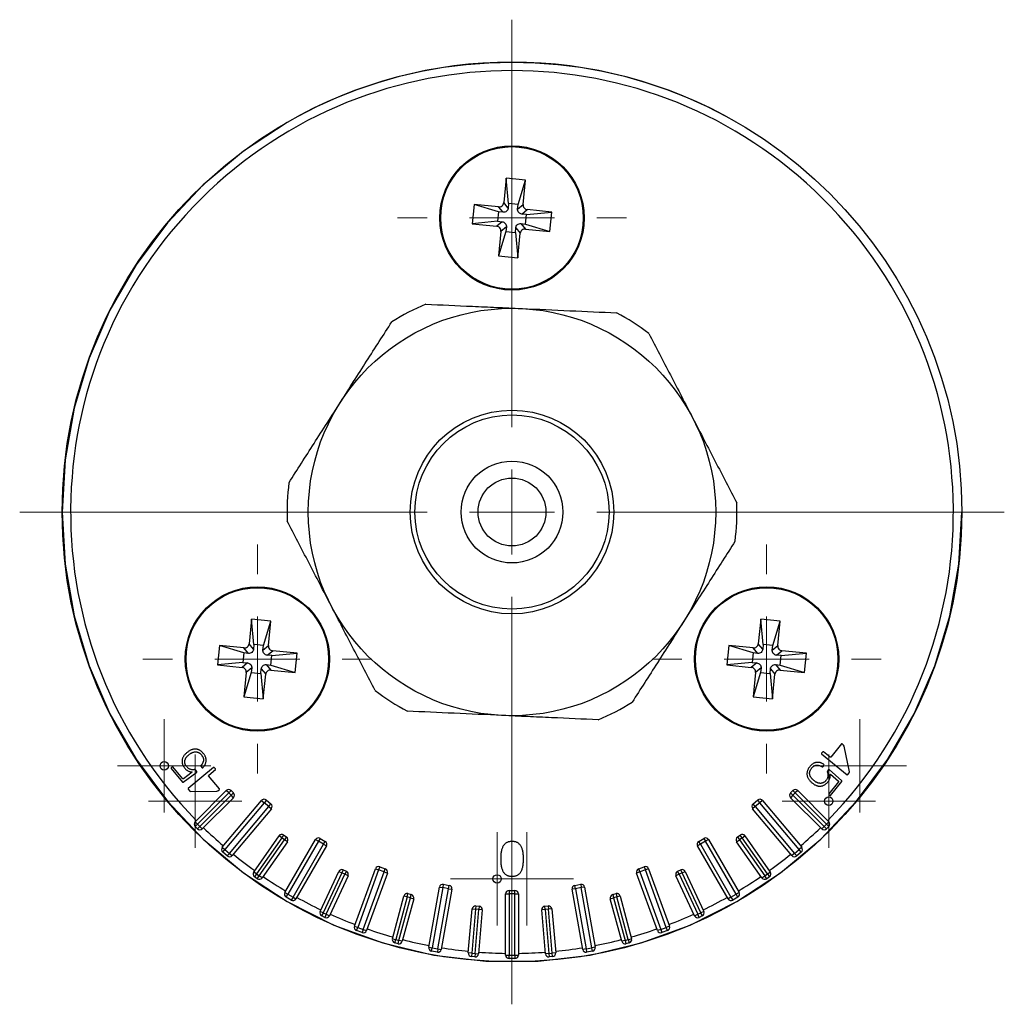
# Model space of a CAD drawing. Header units: millimetres. Extents: x -1524 to 1019, y 403 to 461.
# Tile 3 of 3: x 961 to 1019, y 403 to 461. Entities that reach past the tile are written whole.
import ezdxf

# ---------------------------------------------------------------- set-up
doc = ezdxf.new("R2010")
doc.units = ezdxf.units.MM

# ---------------------------------------------------------------- blocks, each defined once
blk = doc.blocks.new('SW_CENTERMARKSYMBOL_0')
at = {"color": 0, "linetype": 'Continuous', "lineweight": 18}
for p, q in [((0, 5), (0, 6.75)), ((0, 0), (0, 2.5)), ((-5, 0), (-6.75, 0)), ((0, 0), (-2.5, 0)), ((0, 0), (0, -2.5)), ((0, 0), (2.5, 0)), ((5, 0), (6.75, 0)), ((0, -5), (0, -6.75))]:
    blk.add_line(p, q, dxfattribs=at)
blk = doc.blocks.new('SW_CENTERMARKSYMBOL_1')
at = {"color": 0, "linetype": 'Continuous', "lineweight": 18}
for p, q in [((0, 5), (0, 6.75)), ((0, 0), (0, 2.5)), ((-5, 0), (-6.75, 0)), ((0, 0), (-2.5, 0)), ((0, 0), (0, -2.5)), ((0, 0), (2.5, 0)), ((5, 0), (6.75, 0)), ((0, -5), (0, -6.75))]:
    blk.add_line(p, q, dxfattribs=at)
blk = doc.blocks.new('SW_CENTERMARKSYMBOL_2')
at = {"color": 0, "linetype": 'Continuous', "lineweight": 18}
for p, q in [((0, 5), (0, 6.75)), ((0, 0), (0, 2.5)), ((-5, 0), (-6.75, 0)), ((0, 0), (-2.5, 0)), ((0, 0), (0, -2.5)), ((0, 0), (2.5, 0)), ((5, 0), (6.75, 0)), ((0, -5), (0, -6.75))]:
    blk.add_line(p, q, dxfattribs=at)
blk = doc.blocks.new('SW_CENTERMARKSYMBOL_3')
at = {"color": 0, "linetype": 'Continuous', "lineweight": 18}
for p, q in [((0, 5), (0, 29)), ((0, 0), (0, 2.5)), ((-5, 0), (-29, 0)), ((0, 0), (-2.5, 0)), ((0, 0), (0, -2.5)), ((0, 0), (2.5, 0)), ((5, 0), (29, 0)), ((0, -5), (0, -29))]:
    blk.add_line(p, q, dxfattribs=at)
blk = doc.blocks.new('SW_CENTERMARKSYMBOL_4')
at = {"color": 0, "linetype": 'Continuous', "lineweight": 18}
for p, q in [((0, 2.5), (0, 2.75)), ((0, 0), (0, 2.5)), ((-2.5, 0), (-2.75, 0)), ((0, 0), (-2.5, 0)), ((0, 0), (0, -2.5)), ((0, 0), (2.5, 0)), ((2.5, 0), (2.75, 0)), ((0, -2.5), (0, -2.75))]:
    blk.add_line(p, q, dxfattribs=at)
blk = doc.blocks.new('SW_CENTERMARKSYMBOL_5')
at = {"color": 0, "linetype": 'Continuous', "lineweight": 18}
for p, q in [((0, 2.5), (0, 2.75)), ((0, 0), (0, 2.5)), ((-2.5, 0), (-2.75, 0)), ((0, 0), (-2.5, 0)), ((0, 0), (0, -2.5)), ((0, 0), (2.5, 0)), ((2.5, 0), (2.75, 0)), ((0, -2.5), (0, -2.75))]:
    blk.add_line(p, q, dxfattribs=at)
blk = doc.blocks.new('SW_CENTERMARKSYMBOL_6')
at = {"color": 0, "linetype": 'Continuous', "lineweight": 18}
for p, q in [((0, 2.5), (0, 2.75)), ((0, 0), (0, 2.5)), ((-2.5, 0), (-2.75, 0)), ((0, 0), (-2.5, 0)), ((0, 0), (0, -2.5)), ((0, 0), (2.5, 0)), ((2.5, 0), (2.75, 0)), ((0, -2.5), (0, -2.75))]:
    blk.add_line(p, q, dxfattribs=at)
blk = doc.blocks.new('SW_CENTERMARKSYMBOL_7')
at = {"color": 0, "linetype": 'Continuous', "lineweight": 18}
for p, q in [((0, 2.5), (0, 2.75)), ((0, 0), (0, 2.5)), ((-2.5, 0), (-2.75, 0)), ((0, 0), (-2.5, 0)), ((0, 0), (0, -2.5)), ((0, 0), (2.5, 0)), ((2.5, 0), (2.75, 0)), ((0, -2.5), (0, -2.75))]:
    blk.add_line(p, q, dxfattribs=at)
blk = doc.blocks.new('SW_CENTERMARKSYMBOL_8')
at = {"color": 0, "linetype": 'Continuous', "lineweight": 18}
for p, q in [((0, 2.5), (0, 2.75)), ((0, 0), (0, 2.5)), ((-2.5, 0), (-2.75, 0)), ((0, 0), (-2.5, 0)), ((0, 0), (0, -2.5)), ((0, 0), (2.5, 0)), ((2.5, 0), (2.75, 0)), ((0, -2.5), (0, -2.75))]:
    blk.add_line(p, q, dxfattribs=at)
blk = doc.blocks.new('SW_CENTERMARKSYMBOL_9')
at = {"color": 0, "linetype": 'Continuous', "lineweight": 18}
for p, q in [((0, 2.5), (0, 2.75)), ((0, 0), (0, 2.5)), ((-2.5, 0), (-2.75, 0)), ((0, 0), (-2.5, 0)), ((0, 0), (0, -2.5)), ((0, 0), (2.5, 0)), ((2.5, 0), (2.75, 0)), ((0, -2.5), (0, -2.75))]:
    blk.add_line(p, q, dxfattribs=at)

msp = doc.modelspace()

# ---------------------------------------------------------------- linework, layer by layer
at = {"color": 7, "linetype": 'Continuous', "lineweight": 25}
for p, q in [((989.913, 451.202), (989.772, 449.758)), ((990.064, 449.709), (989.913, 451.202)), ((991.057, 451.09), (989.913, 451.202)), ((990.621, 449.655), (991.057, 451.09)), ((990.917, 449.647), (991.057, 451.09)), ((988.029, 449.652), (987.917, 448.507)), ((989.464, 449.216), (988.029, 449.652)), ((989.472, 449.511), (988.029, 449.652)), ((989.737, 449.189), (989.472, 449.511)), ((990.037, 449.436), (989.772, 449.758)), ((990.064, 449.709), (990.037, 449.436)), ((990.621, 449.655), (990.064, 449.709)), ((990.594, 449.382), (990.621, 449.655)), ((990.594, 449.382), (990.917, 449.647)), ((989.464, 449.216), (989.409, 448.659)), ((989.737, 449.189), (989.464, 449.216)), ((990.841, 449.081), (991.164, 449.347)), ((991.115, 449.055), (990.841, 449.081)), ((991.061, 448.498), (991.115, 449.055)), ((991.115, 449.055), (992.607, 449.206)), ((992.607, 449.206), (991.164, 449.347)), ((992.495, 448.061), (992.607, 449.206)), ((989.409, 448.659), (987.917, 448.507)), ((987.917, 448.507), (989.36, 448.367)), ((989.683, 448.632), (989.36, 448.367)), ((989.409, 448.659), (989.683, 448.632)), ((990.787, 448.524), (991.052, 448.202)), ((990.787, 448.524), (991.061, 448.498)), ((991.061, 448.498), (992.495, 448.061)), ((989.607, 448.067), (989.467, 446.623)), ((989.903, 448.058), (989.467, 446.623)), ((989.93, 448.332), (989.607, 448.067)), ((989.93, 448.332), (989.903, 448.058)), ((989.903, 448.058), (990.46, 448.004)), ((990.46, 448.004), (990.487, 448.277)), ((990.46, 448.004), (990.611, 446.512)), ((990.487, 448.277), (990.752, 447.955)), ((990.611, 446.512), (990.752, 447.955)), ((991.052, 448.202), (992.495, 448.061)), ((989.467, 446.623), (990.611, 446.512)), ((974.913, 425.221), (974.772, 423.778)), ((975.064, 423.729), (974.913, 425.221)), ((976.057, 425.109), (974.913, 425.221)), ((1004.913, 425.221), (1004.772, 423.778)), ((1005.064, 423.729), (1004.913, 425.221)), ((1006.057, 425.109), (1004.913, 425.221)), ((975.621, 423.674), (976.057, 425.109)), ((975.917, 423.666), (976.057, 425.109)), ((1005.621, 423.674), (1006.057, 425.109)), ((1005.917, 423.666), (1006.057, 425.109)), ((973.029, 423.671), (972.917, 422.527)), ((974.464, 423.235), (973.029, 423.671)), ((974.472, 423.531), (973.029, 423.671)), ((974.737, 423.208), (974.472, 423.531)), ((975.037, 423.455), (974.772, 423.778)), ((975.064, 423.729), (975.037, 423.455)), ((975.621, 423.674), (975.064, 423.729)), ((975.594, 423.401), (975.621, 423.674)), ((975.594, 423.401), (975.917, 423.666)), ((1003.029, 423.671), (1002.917, 422.527)), ((1004.464, 423.235), (1003.029, 423.671)), ((1004.472, 423.531), (1003.029, 423.671)), ((1004.737, 423.208), (1004.472, 423.531)), ((1005.037, 423.455), (1004.772, 423.778)), ((1005.064, 423.729), (1005.037, 423.455)), ((1005.621, 423.674), (1005.064, 423.729)), ((1005.594, 423.401), (1005.621, 423.674)), ((1005.594, 423.401), (1005.917, 423.666)), ((974.464, 423.235), (974.409, 422.678)), ((974.737, 423.208), (974.464, 423.235)), ((975.841, 423.101), (976.164, 423.366)), ((976.115, 423.074), (975.841, 423.101)), ((976.061, 422.517), (976.115, 423.074)), ((976.115, 423.074), (977.607, 423.225)), ((977.607, 423.225), (976.164, 423.366)), ((977.495, 422.081), (977.607, 423.225)), ((1004.464, 423.235), (1004.409, 422.678)), ((1004.737, 423.208), (1004.464, 423.235)), ((1005.841, 423.101), (1006.164, 423.366)), ((1006.115, 423.074), (1005.841, 423.101)), ((1006.061, 422.517), (1006.115, 423.074)), ((1006.115, 423.074), (1007.607, 423.225)), ((1007.607, 423.225), (1006.164, 423.366)), ((1007.495, 422.081), (1007.607, 423.225)), ((974.409, 422.678), (972.917, 422.527)), ((972.917, 422.527), (974.36, 422.386)), ((974.683, 422.651), (974.36, 422.386)), ((974.409, 422.678), (974.683, 422.651)), ((974.93, 422.351), (974.607, 422.086)), ((974.93, 422.351), (974.903, 422.077)), ((975.46, 422.023), (975.487, 422.297)), ((975.487, 422.297), (975.752, 421.974)), ((975.787, 422.544), (976.052, 422.221)), ((975.787, 422.544), (976.061, 422.517)), ((976.061, 422.517), (977.495, 422.081)), ((1004.409, 422.678), (1002.917, 422.527)), ((1002.917, 422.527), (1004.36, 422.386)), ((1004.683, 422.651), (1004.36, 422.386)), ((1004.409, 422.678), (1004.683, 422.651)), ((1004.93, 422.351), (1004.607, 422.086)), ((1004.93, 422.351), (1004.903, 422.077)), ((1005.46, 422.023), (1005.487, 422.297)), ((1005.487, 422.297), (1005.752, 421.974)), ((1005.787, 422.544), (1006.052, 422.221)), ((1005.787, 422.544), (1006.061, 422.517)), ((1006.061, 422.517), (1007.495, 422.081)), ((974.607, 422.086), (974.467, 420.643)), ((974.903, 422.077), (974.467, 420.643)), ((974.903, 422.077), (975.46, 422.023)), ((975.46, 422.023), (975.611, 420.531)), ((975.611, 420.531), (975.752, 421.974)), ((976.052, 422.221), (977.495, 422.081)), ((1004.607, 422.086), (1004.467, 420.643)), ((1004.903, 422.077), (1004.467, 420.643)), ((1004.903, 422.077), (1005.46, 422.023)), ((1005.46, 422.023), (1005.611, 420.531)), ((1005.611, 420.531), (1005.752, 421.974)), ((1006.052, 422.221), (1007.495, 422.081)), ((974.467, 420.643), (975.611, 420.531)), ((1004.467, 420.643), (1005.611, 420.531)), ((1009.67, 417.87), (1009.043, 417.096)), ((1009.71, 417.874), (1009.67, 417.87)), ((1009.799, 417.803), (1009.71, 417.874)), ((1009.825, 417.745), (1009.799, 417.803)), ((1010.145, 416.24), (1009.825, 417.745)), ((971.088, 417.344), (971.088, 417.343)), ((1008.565, 417.41), (1008.493, 417.322)), ((1008.493, 417.322), (1008.498, 417.282)), ((1008.498, 417.282), (1010.002, 416.063)), ((1008.605, 417.414), (1008.565, 417.41)), ((1009.003, 417.092), (1008.605, 417.414)), ((1009.043, 417.096), (1009.003, 417.092)), ((970.184, 416.473), (970.18, 416.433)), ((970.249, 416.528), (970.184, 416.473)), ((970.289, 416.524), (970.249, 416.528)), ((970.875, 415.827), (970.289, 416.524)), ((972.677, 416.492), (971.194, 415.248)), ((971.933, 416.603), (971.929, 416.563)), ((971.929, 416.563), (972.002, 416.475)), ((972.002, 416.475), (972.042, 416.472)), ((972.717, 416.489), (972.677, 416.492)), ((972.79, 416.402), (972.717, 416.489)), ((1008.531, 416.53), (1008.571, 416.534)), ((1008.571, 416.534), (1008.643, 416.622)), ((1008.643, 416.622), (1008.639, 416.662)), ((970.18, 416.433), (970.857, 415.626)), ((970.897, 415.622), (971.697, 416.219)), ((971.413, 416.204), (970.915, 415.823)), ((971.395, 416.226), (971.413, 416.204)), ((971.627, 416.347), (971.569, 416.372)), ((971.701, 416.259), (971.627, 416.347)), ((971.697, 416.219), (971.701, 416.259)), ((972.391, 415.992), (972.394, 416.032)), ((973.031, 415.229), (972.391, 415.992)), ((972.394, 416.032), (972.787, 416.361)), ((972.787, 416.361), (972.79, 416.402)), ((1008.841, 416.279), (1008.827, 416.217)), ((1008.913, 416.367), (1008.841, 416.279)), ((1008.953, 416.372), (1008.913, 416.367)), ((1009.691, 415.7), (1008.953, 416.372)), ((1009.004, 416.074), (1009.022, 416.096)), ((1009.022, 416.096), (1009.491, 415.679)), ((1010.002, 416.063), (1010.042, 416.068)), ((1010.042, 416.068), (1010.131, 416.178)), ((1010.131, 416.178), (1010.145, 416.24)), ((970.857, 415.626), (970.897, 415.622)), ((970.915, 415.823), (970.875, 415.827)), ((1007.965, 415.56), (1007.965, 415.559)), ((1009.495, 415.639), (1008.922, 414.931)), ((1009.032, 414.842), (1009.695, 415.66)), ((1009.491, 415.679), (1009.495, 415.639)), ((1009.695, 415.66), (1009.691, 415.7)), ((971.194, 415.248), (971.191, 415.208)), ((971.191, 415.208), (971.282, 415.099)), ((971.282, 415.099), (971.341, 415.074)), ((971.341, 415.074), (972.879, 415.101)), ((971.594, 413.292), (973.433, 415.131)), ((973.574, 414.989), (971.735, 413.151)), ((971.877, 413.009), (973.715, 414.848)), ((973.857, 414.706), (972.018, 412.868)), ((972.879, 415.101), (972.941, 415.116)), ((972.941, 415.116), (973.028, 415.189)), ((973.028, 415.189), (973.031, 415.229)), ((973.574, 414.989), (973.433, 415.131)), ((973.574, 414.989), (973.715, 415.131)), ((973.715, 414.848), (973.574, 414.989)), ((973.715, 415.131), (973.857, 414.989)), ((973.857, 414.989), (973.715, 414.848)), ((973.857, 414.706), (973.715, 414.848)), ((1006.667, 414.989), (1006.809, 415.131)), ((1006.809, 414.848), (1006.667, 414.989)), ((1006.809, 414.848), (1006.667, 414.706)), ((1008.506, 412.868), (1006.667, 414.706)), ((1006.809, 415.131), (1006.95, 414.989)), ((1006.95, 414.989), (1006.809, 414.848)), ((1006.809, 414.848), (1008.647, 413.009)), ((1007.092, 415.131), (1006.95, 414.989)), ((1008.789, 413.151), (1006.95, 414.989)), ((1007.092, 415.131), (1008.93, 413.292)), ((1008.922, 414.931), (1008.926, 414.891)), ((1008.926, 414.891), (1008.992, 414.838)), ((1008.992, 414.838), (1009.032, 414.842)), ((973.198, 411.783), (975.512, 414.54)), ((975.665, 414.412), (973.351, 411.654)), ((973.619, 411.429), (975.933, 414.187)), ((975.512, 414.54), (975.665, 414.412)), ((975.793, 414.565), (975.665, 414.412)), ((975.933, 414.187), (975.665, 414.412)), ((975.793, 414.565), (976.062, 414.34)), ((975.933, 414.187), (976.062, 414.34)), ((975.933, 414.187), (976.086, 414.058)), ((1004.591, 414.187), (1004.438, 414.058)), ((1004.462, 414.34), (1004.731, 414.565)), ((1004.591, 414.187), (1004.462, 414.34)), ((1004.859, 414.412), (1004.591, 414.187)), ((1004.591, 414.187), (1006.905, 411.429)), ((1004.731, 414.565), (1004.859, 414.412)), ((1005.012, 414.54), (1004.859, 414.412)), ((1007.173, 411.654), (1004.859, 414.412)), ((1005.012, 414.54), (1007.326, 411.783)), ((976.086, 414.058), (973.772, 411.301)), ((1006.752, 411.301), (1004.438, 414.058)), ((971.735, 413.151), (971.594, 413.292)), ((971.735, 413.151), (971.594, 413.009)), ((971.735, 412.868), (971.594, 413.009)), ((971.735, 413.151), (971.877, 413.009)), ((971.735, 412.868), (971.877, 413.009)), ((972.018, 412.868), (971.877, 413.009)), ((1008.647, 413.009), (1008.506, 412.868)), ((1008.647, 413.009), (1008.789, 413.151)), ((1008.647, 413.009), (1008.789, 412.868)), ((1008.93, 413.292), (1008.789, 413.151)), ((1008.93, 413.009), (1008.789, 413.151)), ((1008.93, 413.009), (1008.789, 412.868)), ((975.046, 410.328), (976.537, 412.457)), ((976.701, 412.343), (976.537, 412.457)), ((976.701, 412.343), (976.816, 412.506)), ((976.816, 412.506), (976.979, 412.392)), ((976.979, 412.392), (976.865, 412.228)), ((1003.545, 412.392), (1003.708, 412.506)), ((1003.545, 412.392), (1003.659, 412.228)), ((1003.823, 412.343), (1003.708, 412.506)), ((1003.823, 412.343), (1003.987, 412.457)), ((1003.987, 412.457), (1005.478, 410.328)), ((976.701, 412.343), (975.21, 410.213)), ((975.373, 410.098), (976.865, 412.228)), ((977.028, 412.113), (975.537, 409.983)), ((976.865, 412.228), (976.701, 412.343)), ((977.028, 412.113), (976.865, 412.228)), ((976.887, 409.12), (978.687, 412.237)), ((978.86, 412.137), (977.06, 409.02)), ((977.363, 408.845), (979.163, 411.962)), ((979.337, 411.862), (977.537, 408.745)), ((978.687, 412.237), (978.86, 412.137)), ((978.96, 412.31), (978.86, 412.137)), ((979.163, 411.962), (978.86, 412.137)), ((978.96, 412.31), (979.263, 412.135)), ((979.163, 411.962), (979.263, 412.135)), ((979.163, 411.962), (979.337, 411.862)), ((1001.361, 411.962), (1001.187, 411.862)), ((1002.987, 408.745), (1001.187, 411.862)), ((1001.261, 412.135), (1001.564, 412.31)), ((1001.361, 411.962), (1001.261, 412.135)), ((1001.664, 412.137), (1001.361, 411.962)), ((1001.361, 411.962), (1003.161, 408.845)), ((1001.564, 412.31), (1001.664, 412.137)), ((1001.837, 412.237), (1001.664, 412.137)), ((1003.464, 409.02), (1001.664, 412.137)), ((1001.837, 412.237), (1003.637, 409.12)), ((1003.496, 412.113), (1003.659, 412.228)), ((1004.987, 409.983), (1003.496, 412.113)), ((1003.823, 412.343), (1003.659, 412.228)), ((1003.659, 412.228), (1005.151, 410.098)), ((1005.315, 410.213), (1003.823, 412.343)), ((973.198, 411.783), (973.351, 411.654)), ((973.222, 411.501), (973.351, 411.654)), ((973.49, 411.276), (973.222, 411.501)), ((973.351, 411.654), (973.619, 411.429)), ((973.619, 411.429), (973.49, 411.276)), ((973.619, 411.429), (973.772, 411.301)), ((1006.905, 411.429), (1006.752, 411.301)), ((1006.905, 411.429), (1007.173, 411.654)), ((1006.905, 411.429), (1007.034, 411.276)), ((1007.302, 411.501), (1007.034, 411.276)), ((1007.326, 411.783), (1007.173, 411.654)), ((1007.302, 411.501), (1007.173, 411.654)), ((982.47, 410.64), (982.402, 410.452)), ((982.47, 410.64), (982.799, 410.52)), ((989.595, 411.102), (989.595, 411.101)), ((997.725, 410.52), (998.054, 410.64)), ((998.054, 410.64), (998.122, 410.452)), ((975.21, 410.213), (975.046, 410.328)), ((975.21, 410.213), (975.095, 410.049)), ((975.21, 410.213), (975.373, 410.098)), ((975.259, 409.934), (975.373, 410.098)), ((975.537, 409.983), (975.373, 410.098)), ((978.96, 408.007), (980.059, 410.364)), ((980.24, 410.279), (979.141, 407.923)), ((979.322, 407.838), (980.421, 410.195)), ((980.602, 410.11), (979.503, 407.754)), ((980.059, 410.364), (980.24, 410.279)), ((980.324, 410.461), (980.24, 410.279)), ((980.421, 410.195), (980.24, 410.279)), ((980.324, 410.461), (980.506, 410.376)), ((980.506, 410.376), (980.421, 410.195)), ((980.602, 410.11), (980.421, 410.195)), ((980.983, 407.138), (982.214, 410.52)), ((982.402, 410.452), (981.171, 407.069)), ((981.5, 406.949), (982.731, 410.332)), ((982.919, 410.264), (981.688, 406.881)), ((982.214, 410.52), (982.402, 410.452)), ((982.731, 410.332), (982.402, 410.452)), ((982.731, 410.332), (982.799, 410.52)), ((982.731, 410.332), (982.919, 410.264)), ((997.793, 410.332), (997.605, 410.264)), ((998.836, 406.881), (997.605, 410.264)), ((997.793, 410.332), (997.725, 410.52)), ((998.122, 410.452), (997.793, 410.332)), ((997.793, 410.332), (999.024, 406.949)), ((998.31, 410.52), (998.122, 410.452)), ((999.353, 407.069), (998.122, 410.452)), ((998.31, 410.52), (999.541, 407.138)), ((1000.103, 410.195), (999.922, 410.11)), ((1001.021, 407.754), (999.922, 410.11)), ((1000.018, 410.376), (1000.2, 410.461)), ((1000.103, 410.195), (1000.018, 410.376)), ((1000.284, 410.279), (1000.103, 410.195)), ((1000.103, 410.195), (1001.202, 407.838)), ((1000.284, 410.279), (1000.2, 410.461)), ((1000.284, 410.279), (1000.466, 410.364)), ((1001.383, 407.923), (1000.284, 410.279)), ((1000.466, 410.364), (1001.564, 408.007)), ((1004.987, 409.983), (1005.151, 410.098)), ((1005.151, 410.098), (1005.315, 410.213)), ((1005.265, 409.934), (1005.151, 410.098)), ((1005.315, 410.213), (1005.478, 410.328)), ((1005.315, 410.213), (1005.429, 410.049)), ((975.259, 409.934), (975.095, 410.049)), ((986.217, 409.605), (986.182, 409.408)), ((986.217, 409.605), (986.562, 409.544)), ((986.527, 409.347), (986.562, 409.544)), ((993.962, 409.544), (994.307, 409.605)), ((993.997, 409.347), (993.962, 409.544)), ((994.307, 409.605), (994.342, 409.408)), ((1005.429, 410.049), (1005.265, 409.934)), ((976.887, 409.12), (977.06, 409.02)), ((976.96, 408.846), (977.06, 409.02)), ((977.06, 409.02), (977.363, 408.845)), ((983.217, 406.402), (983.89, 408.914)), ((984.083, 408.862), (983.89, 408.914)), ((984.083, 408.862), (984.135, 409.055)), ((984.135, 409.055), (984.328, 409.003)), ((984.276, 408.81), (984.328, 409.003)), ((985.36, 405.897), (985.985, 409.442)), ((986.182, 409.408), (985.557, 405.862)), ((985.902, 405.801), (986.527, 409.347)), ((985.985, 409.442), (986.182, 409.408)), ((986.724, 409.312), (986.099, 405.767)), ((986.527, 409.347), (986.182, 409.408)), ((986.527, 409.347), (986.724, 409.312)), ((989.887, 405.435), (989.887, 409.035)), ((989.887, 409.035), (990.087, 409.035)), ((990.087, 409.235), (990.087, 409.035)), ((990.087, 409.235), (990.437, 409.235)), ((990.087, 409.035), (990.087, 405.435)), ((990.437, 409.035), (990.087, 409.035)), ((990.437, 409.035), (990.437, 409.235)), ((990.437, 405.435), (990.437, 409.035)), ((990.437, 409.035), (990.637, 409.035)), ((990.637, 409.035), (990.637, 405.435)), ((993.997, 409.347), (993.8, 409.312)), ((994.425, 405.767), (993.8, 409.312)), ((994.342, 409.408), (993.997, 409.347)), ((993.997, 409.347), (994.622, 405.801)), ((994.539, 409.442), (994.342, 409.408)), ((994.967, 405.862), (994.342, 409.408)), ((994.539, 409.442), (995.164, 405.897)), ((996.196, 409.003), (996.389, 409.055)), ((996.196, 409.003), (996.248, 408.81)), ((996.389, 409.055), (996.441, 408.862)), ((996.634, 408.914), (996.441, 408.862)), ((996.634, 408.914), (997.307, 406.402)), ((1003.161, 408.845), (1003.464, 409.02)), ((1003.637, 409.12), (1003.464, 409.02)), ((1003.564, 408.846), (1003.464, 409.02)), ((977.263, 408.671), (976.96, 408.846)), ((977.363, 408.845), (977.263, 408.671)), ((977.363, 408.845), (977.537, 408.745)), ((984.083, 408.862), (983.41, 406.351)), ((983.604, 406.299), (984.276, 408.81)), ((984.47, 408.758), (983.797, 406.247)), ((984.276, 408.81), (984.083, 408.862)), ((984.276, 408.81), (984.47, 408.758)), ((988.132, 408.333), (988.114, 408.133)), ((988.132, 408.333), (988.331, 408.315)), ((992.193, 408.315), (992.392, 408.333)), ((992.392, 408.333), (992.41, 408.133)), ((996.054, 408.758), (996.248, 408.81)), ((996.727, 406.247), (996.054, 408.758)), ((996.441, 408.862), (996.248, 408.81)), ((996.248, 408.81), (996.921, 406.299)), ((997.114, 406.351), (996.441, 408.862)), ((1003.161, 408.845), (1002.987, 408.745)), ((1003.161, 408.845), (1003.261, 408.671)), ((1003.564, 408.846), (1003.261, 408.671)), ((979.141, 407.923), (978.96, 408.007)), ((979.141, 407.923), (979.056, 407.742)), ((979.238, 407.657), (979.056, 407.742)), ((979.141, 407.923), (979.322, 407.838)), ((979.322, 407.838), (979.238, 407.657)), ((979.322, 407.838), (979.503, 407.754)), ((987.688, 405.561), (987.915, 408.151)), ((988.114, 408.133), (987.888, 405.543)), ((987.915, 408.151), (988.114, 408.133)), ((988.087, 405.526), (988.313, 408.116)), ((988.313, 408.116), (988.114, 408.133)), ((988.513, 408.099), (988.286, 405.509)), ((988.331, 408.315), (988.313, 408.116)), ((988.513, 408.099), (988.313, 408.116)), ((992.211, 408.116), (992.011, 408.099)), ((992.238, 405.509), (992.011, 408.099)), ((992.211, 408.116), (992.193, 408.315)), ((992.41, 408.133), (992.211, 408.116)), ((992.211, 408.116), (992.437, 405.526)), ((992.609, 408.151), (992.41, 408.133)), ((992.636, 405.543), (992.41, 408.133)), ((992.609, 408.151), (992.836, 405.561)), ((1001.021, 407.754), (1001.202, 407.838)), ((1001.202, 407.838), (1001.383, 407.923)), ((1001.286, 407.657), (1001.202, 407.838)), ((1001.468, 407.742), (1001.286, 407.657)), ((1001.564, 408.007), (1001.383, 407.923)), ((1001.468, 407.742), (1001.383, 407.923)), ((980.983, 407.138), (981.171, 407.069)), ((981.102, 406.881), (981.171, 407.069)), ((981.431, 406.762), (981.102, 406.881)), ((981.171, 407.069), (981.5, 406.949)), ((981.5, 406.949), (981.431, 406.762)), ((981.5, 406.949), (981.688, 406.881)), ((999.024, 406.949), (998.836, 406.881)), ((999.024, 406.949), (999.353, 407.069)), ((999.024, 406.949), (999.093, 406.762)), ((999.422, 406.881), (999.093, 406.762)), ((999.541, 407.138), (999.353, 407.069)), ((999.422, 406.881), (999.353, 407.069)), ((983.217, 406.402), (983.41, 406.351)), ((983.359, 406.157), (983.41, 406.351)), ((983.552, 406.106), (983.359, 406.157)), ((983.41, 406.351), (983.604, 406.299)), ((983.552, 406.106), (983.604, 406.299)), ((983.797, 406.247), (983.604, 406.299)), ((996.921, 406.299), (996.727, 406.247)), ((996.921, 406.299), (997.114, 406.351)), ((996.921, 406.299), (996.972, 406.106)), ((997.165, 406.157), (996.972, 406.106)), ((997.114, 406.351), (997.307, 406.402)), ((997.114, 406.351), (997.165, 406.157)), ((985.36, 405.897), (985.557, 405.862)), ((985.523, 405.665), (985.557, 405.862)), ((985.867, 405.605), (985.523, 405.665)), ((985.557, 405.862), (985.902, 405.801)), ((985.902, 405.801), (985.867, 405.605)), ((985.902, 405.801), (986.099, 405.767)), ((987.888, 405.543), (987.688, 405.561)), ((987.888, 405.543), (987.87, 405.344)), ((987.888, 405.543), (988.087, 405.526)), ((988.087, 405.526), (988.069, 405.327)), ((988.087, 405.526), (988.286, 405.509)), ((989.887, 405.435), (990.087, 405.435)), ((990.087, 405.435), (990.437, 405.435)), ((990.087, 405.235), (990.087, 405.435)), ((990.437, 405.435), (990.437, 405.235)), ((990.437, 405.435), (990.637, 405.435)), ((992.437, 405.526), (992.238, 405.509)), ((992.437, 405.526), (992.636, 405.543)), ((992.437, 405.526), (992.455, 405.327)), ((992.836, 405.561), (992.636, 405.543)), ((992.654, 405.344), (992.636, 405.543)), ((994.622, 405.801), (994.425, 405.767)), ((994.622, 405.801), (994.967, 405.862)), ((994.622, 405.801), (994.657, 405.605)), ((995.001, 405.665), (994.657, 405.605)), ((995.164, 405.897), (994.967, 405.862)), ((995.001, 405.665), (994.967, 405.862)), ((988.069, 405.327), (987.87, 405.344)), ((990.437, 405.235), (990.087, 405.235)), ((992.654, 405.344), (992.455, 405.327))]:
    msp.add_line(p, q, dxfattribs=at)
at = {"color": 7, "linetype": 'Continuous', "lineweight": 25, "flags": 128}
msp.add_lwpolyline([(977.012, 454.486), (974.437, 452.792), (972.077, 450.812), (969.962, 448.57), (968.122, 446.098), (966.581, 443.429), (965.36, 440.6), (964.476, 437.647), (963.941, 434.613), (963.762, 431.536), (963.941, 428.46), (964.476, 425.425), (965.36, 422.473), (966.581, 419.643), (968.122, 416.974), (969.962, 414.502), (972.077, 412.261), (974.437, 410.28), (977.012, 408.586), (979.766, 407.203), (982.662, 406.149), (985.66, 405.439), (988.721, 405.081), (991.803, 405.081), (994.864, 405.439), (997.862, 406.149), (1000.758, 407.203), (1003.512, 408.586), (1006.087, 410.28), (1008.447, 412.261), (1010.562, 414.502), (1012.402, 416.974), (1013.943, 419.643), (1015.164, 422.473), (1016.048, 425.425), (1016.583, 428.46), (1016.762, 431.536), (1016.762, 431.536)], dxfattribs=at)
at = {"color": 7, "linetype": 'Continuous', "lineweight": 25}
for centre, radius in [((990.262, 431.536), 26.5), ((990.262, 448.857), 4.25), ((990.262, 448.857), 4.2), ((990.262, 431.536), 12), ((990.262, 431.536), 6), ((990.262, 431.536), 5.716), ((990.262, 431.536), 3), ((990.262, 431.536), 2), ((975.262, 422.876), 4.25), ((975.262, 422.876), 4.2), ((1005.262, 422.876), 4.25), ((1005.262, 422.876), 4.2), ((969.78, 416.587), 0.25), ((1008.917, 414.505), 0.25), ((989.382, 409.921), 0.25)]:
    msp.add_circle(centre, radius, dxfattribs=at)
for centre, radius, start, end in [((990.262, 431.536), 26.5, 60, 120), ((990.262, 431.536), 26, 315.66049, 224.33951), ((990.262, 431.536), 13.25, 112.4908, 122.31554), ((990.262, 431.536), 13.25, 52.4908, 62.31554), ((990.262, 431.536), 13.25, 172.4908, 182.31554), ((990.262, 431.536), 13.25, 352.4908, 2.31554), ((990.262, 431.536), 13.25, 232.4908, 242.31554), ((990.262, 431.536), 13.25, 292.4908, 302.31554), ((973.574, 414.989), 0.2, 45, 135), ((973.715, 414.848), 0.2, 315, 45), ((1006.809, 414.848), 0.2, 135, 225), ((1006.95, 414.989), 0.2, 45, 135), ((975.665, 414.412), 0.2, 50, 140), ((975.933, 414.187), 0.2, 320, 50), ((1004.591, 414.187), 0.2, 130, 220), ((1004.859, 414.412), 0.2, 40, 130), ((971.735, 413.151), 0.2, 135, 225), ((1008.789, 413.151), 0.2, 315, 45), ((971.877, 413.009), 0.2, 225, 315), ((990.262, 431.536), 26, 225.66175, 229.17417), ((976.701, 412.343), 0.2, 55, 145), ((976.865, 412.228), 0.2, 325, 55), ((1003.659, 412.228), 0.2, 125, 215), ((1003.823, 412.343), 0.2, 35, 125), ((990.262, 431.536), 26, 310.82583, 314.33825), ((1008.647, 413.009), 0.2, 225, 315), ((978.86, 412.137), 0.2, 60, 150), ((979.163, 411.962), 0.2, 330, 60), ((1001.361, 411.962), 0.2, 120, 210), ((1001.664, 412.137), 0.2, 30, 120), ((973.351, 411.654), 0.2, 140, 230), ((973.619, 411.429), 0.2, 230, 320), ((990.262, 431.536), 26, 230.82699, 234.33951), ((990.262, 431.536), 26, 305.66049, 309.17301), ((1006.905, 411.429), 0.2, 220, 310), ((1007.173, 411.654), 0.2, 310, 40), ((982.402, 410.452), 0.2, 70, 160), ((998.122, 410.452), 0.2, 20, 110), ((975.21, 410.213), 0.2, 145, 235), ((990.262, 431.536), 26, 235.66175, 239.17417), ((980.24, 410.279), 0.2, 65, 155), ((980.421, 410.195), 0.2, 335, 65), ((982.731, 410.332), 0.2, 340, 70), ((997.793, 410.332), 0.2, 110, 200), ((1000.103, 410.195), 0.2, 115, 205), ((1000.284, 410.279), 0.2, 25, 115), ((990.262, 431.536), 26, 300.82583, 304.33825), ((1005.315, 410.213), 0.2, 305, 35), ((975.373, 410.098), 0.2, 235, 325), ((986.182, 409.408), 0.2, 80, 170), ((986.527, 409.347), 0.2, 350, 80), ((993.997, 409.347), 0.2, 100, 190), ((994.342, 409.408), 0.2, 10, 100), ((1005.151, 410.098), 0.2, 215, 305), ((977.06, 409.02), 0.2, 150, 240), ((984.083, 408.862), 0.2, 75, 165), ((984.276, 408.81), 0.2, 345, 75), ((990.087, 409.035), 0.2, 90, 180), ((990.437, 409.035), 0.2, 0, 90), ((996.248, 408.81), 0.2, 105, 195), ((996.441, 408.862), 0.2, 15, 105), ((1003.464, 409.02), 0.2, 300, 30), ((977.363, 408.845), 0.2, 240, 330), ((990.262, 431.536), 26, 240.82699, 244.33951), ((988.114, 408.133), 0.2, 85, 175), ((992.41, 408.133), 0.2, 5, 95), ((990.262, 431.536), 26, 295.66049, 299.17301), ((1003.161, 408.845), 0.2, 210, 300), ((979.141, 407.923), 0.2, 155, 245), ((979.322, 407.838), 0.2, 245, 335), ((990.262, 431.536), 26, 245.66175, 249.17417), ((988.313, 408.116), 0.2, 355, 85), ((992.211, 408.116), 0.2, 95, 185), ((990.262, 431.536), 26, 290.82583, 294.33825), ((1001.202, 407.838), 0.2, 205, 295), ((1001.383, 407.923), 0.2, 295, 25), ((981.171, 407.069), 0.2, 160, 250), ((981.5, 406.949), 0.2, 250, 340), ((990.262, 431.536), 26, 250.82699, 254.33951), ((990.262, 431.536), 26, 285.66049, 289.17301), ((999.024, 406.949), 0.2, 200, 290), ((999.353, 407.069), 0.2, 290, 20), ((983.41, 406.351), 0.2, 165, 255), ((983.604, 406.299), 0.2, 255, 345), ((990.262, 431.536), 26, 255.66175, 259.17359), ((990.262, 431.536), 26, 280.82641, 284.33825), ((996.921, 406.299), 0.2, 195, 285), ((997.114, 406.351), 0.2, 285, 15), ((985.557, 405.862), 0.2, 170, 260), ((985.902, 405.801), 0.2, 260, 350), ((990.262, 431.536), 26, 260.82641, 264.33888), ((987.888, 405.543), 0.2, 175, 265), ((988.087, 405.526), 0.2, 265, 355), ((990.262, 431.536), 26, 265.66112, 269.17359), ((990.087, 405.435), 0.2, 180, 270), ((990.437, 405.435), 0.2, 270, 0), ((990.262, 431.536), 26, 270.82641, 274.33888), ((992.437, 405.526), 0.2, 185, 275), ((992.636, 405.543), 0.2, 275, 5), ((990.262, 431.536), 26, 275.66112, 279.17359), ((994.622, 405.801), 0.2, 190, 280), ((994.967, 405.862), 0.2, 280, 10)]:
    msp.add_arc(centre, radius, start, end, dxfattribs=at)
for points, knots in [([(989.472, 449.511), (989.536, 449.505), (989.615, 449.524), (989.732, 449.621), (989.766, 449.694), (989.772, 449.758)], [0, 0, 0, 0, 0.5, 0.5, 1, 1, 1, 1]), ([(990.917, 449.647), (990.91, 449.582), (990.93, 449.504), (991.026, 449.387), (991.099, 449.353), (991.164, 449.347)], [0, 0, 0, 0, 0.5, 0.5, 1, 1, 1, 1]), ([(990.037, 449.436), (990.031, 449.371), (989.997, 449.299), (989.88, 449.202), (989.802, 449.183), (989.737, 449.189)], [0, 0, 0, 0, 0.5, 0.5, 1, 1, 1, 1]), ([(990.841, 449.081), (990.777, 449.088), (990.704, 449.122), (990.607, 449.239), (990.588, 449.317), (990.594, 449.382)], [0, 0, 0, 0, 0.5, 0.5, 1, 1, 1, 1]), ([(989.607, 448.067), (989.614, 448.131), (989.594, 448.209), (989.498, 448.326), (989.425, 448.361), (989.36, 448.367)], [0, 0, 0, 0, 0.5, 0.5, 1, 1, 1, 1]), ([(989.683, 448.632), (989.747, 448.626), (989.82, 448.592), (989.917, 448.474), (989.936, 448.396), (989.93, 448.332)], [0, 0, 0, 0, 0.5, 0.5, 1, 1, 1, 1]), ([(990.487, 448.277), (990.493, 448.342), (990.527, 448.415), (990.644, 448.511), (990.722, 448.531), (990.787, 448.524)], [0, 0, 0, 0, 0.5, 0.5, 1, 1, 1, 1]), ([(991.052, 448.202), (990.988, 448.208), (990.909, 448.189), (990.792, 448.092), (990.758, 448.02), (990.752, 447.955)], [0, 0, 0, 0, 0.5, 0.5, 1, 1, 1, 1]), ([(985.193, 443.778), (986.086, 443.738), (986.996, 443.697), (988.397, 443.633), (988.87, 443.612), (989.831, 443.568), (990.319, 443.546), (990.806, 443.524)], [0, 0, 0, 0, 0.5, 0.5, 0.75, 0.75, 1, 1, 1, 1]), ([(990.806, 443.524), (991.779, 443.48), (992.732, 443.436), (994.603, 443.352), (995.525, 443.31), (996.418, 443.269)], [0, 0, 0, 0, 0.5, 0.5, 1, 1, 1, 1]), ([(980.152, 438.001), (980.677, 438.822), (981.191, 439.625), (982.2, 441.203), (982.697, 441.981), (983.179, 442.734)], [0, 0, 0, 0, 0.5, 0.5, 1, 1, 1, 1]), ([(998.33, 442.047), (998.741, 441.254), (999.16, 440.445), (999.806, 439.2), (1000.024, 438.779), (1000.466, 437.926), (1000.691, 437.492), (1000.915, 437.059)], [0, 0, 0, 0, 0.5, 0.5, 0.75, 0.75, 1, 1, 1, 1]), ([(977.126, 433.268), (977.607, 434.021), (978.098, 434.788), (978.853, 435.969), (979.108, 436.369), (979.626, 437.179), (979.89, 437.59), (980.152, 438.001)], [0, 0, 0, 0, 0.5, 0.5, 0.75, 0.75, 1, 1, 1, 1]), ([(1000.915, 437.059), (1001.364, 436.194), (1001.803, 435.348), (1002.665, 433.685), (1003.09, 432.865), (1003.501, 432.072)], [0, 0, 0, 0, 0.5, 0.5, 1, 1, 1, 1]), ([(979.609, 426.013), (979.16, 426.878), (978.721, 427.725), (977.859, 429.388), (977.434, 430.207), (977.023, 431.001)], [0, 0, 0, 0, 0.5, 0.5, 1, 1, 1, 1]), ([(1003.398, 429.805), (1002.917, 429.052), (1002.426, 428.285), (1001.671, 427.103), (1001.416, 426.704), (1000.898, 425.894), (1000.634, 425.482), (1000.372, 425.071)], [0, 0, 0, 0, 0.5, 0.5, 0.75, 0.75, 1, 1, 1, 1]), ([(982.194, 421.026), (981.783, 421.819), (981.364, 422.627), (980.718, 423.873), (980.5, 424.293), (980.058, 425.147), (979.833, 425.58), (979.609, 426.013)], [0, 0, 0, 0, 0.5, 0.5, 0.75, 0.75, 1, 1, 1, 1]), ([(1000.372, 425.071), (999.847, 424.251), (999.333, 423.447), (998.324, 421.869), (997.827, 421.092), (997.345, 420.338)], [0, 0, 0, 0, 0.5, 0.5, 1, 1, 1, 1]), ([(974.472, 423.531), (974.536, 423.524), (974.615, 423.544), (974.732, 423.64), (974.766, 423.713), (974.772, 423.778)], [0, 0, 0, 0, 0.5, 0.5, 1, 1, 1, 1]), ([(975.037, 423.455), (975.031, 423.391), (974.997, 423.318), (974.88, 423.221), (974.802, 423.202), (974.737, 423.208)], [0, 0, 0, 0, 0.5, 0.5, 1, 1, 1, 1]), ([(975.841, 423.101), (975.777, 423.107), (975.704, 423.141), (975.607, 423.258), (975.588, 423.336), (975.594, 423.401)], [0, 0, 0, 0, 0.5, 0.5, 1, 1, 1, 1]), ([(975.917, 423.666), (975.91, 423.602), (975.93, 423.523), (976.026, 423.406), (976.099, 423.372), (976.164, 423.366)], [0, 0, 0, 0, 0.5, 0.5, 1, 1, 1, 1]), ([(1004.472, 423.531), (1004.536, 423.524), (1004.615, 423.544), (1004.732, 423.64), (1004.766, 423.713), (1004.772, 423.778)], [0, 0, 0, 0, 0.5, 0.5, 1, 1, 1, 1]), ([(1005.037, 423.455), (1005.031, 423.391), (1004.997, 423.318), (1004.88, 423.221), (1004.802, 423.202), (1004.737, 423.208)], [0, 0, 0, 0, 0.5, 0.5, 1, 1, 1, 1]), ([(1005.841, 423.101), (1005.777, 423.107), (1005.704, 423.141), (1005.607, 423.258), (1005.588, 423.336), (1005.594, 423.401)], [0, 0, 0, 0, 0.5, 0.5, 1, 1, 1, 1]), ([(1005.917, 423.666), (1005.91, 423.602), (1005.93, 423.523), (1006.026, 423.406), (1006.099, 423.372), (1006.164, 423.366)], [0, 0, 0, 0, 0.5, 0.5, 1, 1, 1, 1]), ([(974.607, 422.086), (974.614, 422.15), (974.594, 422.228), (974.498, 422.346), (974.425, 422.38), (974.36, 422.386)], [0, 0, 0, 0, 0.5, 0.5, 1, 1, 1, 1]), ([(974.683, 422.651), (974.747, 422.645), (974.82, 422.611), (974.917, 422.494), (974.936, 422.415), (974.93, 422.351)], [0, 0, 0, 0, 0.5, 0.5, 1, 1, 1, 1]), ([(975.487, 422.297), (975.493, 422.361), (975.527, 422.434), (975.644, 422.531), (975.722, 422.55), (975.787, 422.544)], [0, 0, 0, 0, 0.5, 0.5, 1, 1, 1, 1]), ([(1004.607, 422.086), (1004.614, 422.15), (1004.594, 422.228), (1004.498, 422.346), (1004.425, 422.38), (1004.36, 422.386)], [0, 0, 0, 0, 0.5, 0.5, 1, 1, 1, 1]), ([(1004.683, 422.651), (1004.747, 422.645), (1004.82, 422.611), (1004.917, 422.494), (1004.936, 422.415), (1004.93, 422.351)], [0, 0, 0, 0, 0.5, 0.5, 1, 1, 1, 1]), ([(1005.487, 422.297), (1005.493, 422.361), (1005.527, 422.434), (1005.644, 422.531), (1005.722, 422.55), (1005.787, 422.544)], [0, 0, 0, 0, 0.5, 0.5, 1, 1, 1, 1]), ([(976.052, 422.221), (975.988, 422.227), (975.909, 422.208), (975.792, 422.112), (975.758, 422.039), (975.752, 421.974)], [0, 0, 0, 0, 0.5, 0.5, 1, 1, 1, 1]), ([(1006.052, 422.221), (1005.988, 422.227), (1005.909, 422.208), (1005.792, 422.112), (1005.758, 422.039), (1005.752, 421.974)], [0, 0, 0, 0, 0.5, 0.5, 1, 1, 1, 1]), ([(989.718, 419.548), (988.745, 419.593), (987.792, 419.636), (985.921, 419.721), (984.999, 419.763), (984.106, 419.803)], [0, 0, 0, 0, 0.5, 0.5, 1, 1, 1, 1]), ([(995.331, 419.294), (994.438, 419.334), (993.528, 419.376), (992.127, 419.439), (991.654, 419.461), (990.693, 419.504), (990.205, 419.526), (989.718, 419.548)], [0, 0, 0, 0, 0.5, 0.5, 0.75, 0.75, 1, 1, 1, 1]), ([(971.088, 417.343), (971.069, 417.326), (971.031, 417.292), (970.981, 417.238), (970.938, 417.184), (970.901, 417.128), (970.872, 417.071), (970.849, 417.014), (970.834, 416.956), (970.826, 416.897), (970.825, 416.838), (970.829, 416.779), (970.841, 416.721), (970.857, 416.664), (970.882, 416.607), (970.911, 416.551), (970.947, 416.496), (970.975, 416.461), (970.99, 416.443)], [0, 0, 0, 0, 0.075945, 0.147545, 0.2156, 0.279983, 0.341771, 0.40166, 0.459716, 0.517706, 0.575149, 0.63235, 0.689612, 0.747814, 0.807037, 0.868839, 0.933004, 1, 1, 1, 1]), ([(971.099, 416.535), (971.087, 416.55), (971.065, 416.579), (971.037, 416.624), (971.014, 416.67), (970.998, 416.716), (970.988, 416.761), (970.984, 416.807), (970.985, 416.852), (970.993, 416.898), (971.006, 416.942), (971.024, 416.986), (971.045, 417.03), (971.071, 417.072), (971.102, 417.113), (971.137, 417.154), (971.177, 417.193), (971.205, 417.218), (971.22, 417.231)], [0, 0, 0, 0, 0.070471, 0.137332, 0.200047, 0.259993, 0.317933, 0.374666, 0.430689, 0.488025, 0.546232, 0.604795, 0.664977, 0.726555, 0.790866, 0.857498, 0.927231, 1, 1, 1, 1]), ([(972.076, 417.318), (972.059, 417.337), (972.026, 417.375), (971.972, 417.425), (971.917, 417.469), (971.859, 417.504), (971.801, 417.533), (971.742, 417.553), (971.681, 417.566), (971.618, 417.571), (971.555, 417.569), (971.49, 417.56), (971.425, 417.542), (971.359, 417.517), (971.292, 417.485), (971.224, 417.445), (971.156, 417.398), (971.111, 417.362), (971.088, 417.344)], [0, 0, 0, 0, 0.068999, 0.134344, 0.196262, 0.255426, 0.31224, 0.367765, 0.422682, 0.478006, 0.533886, 0.591447, 0.650772, 0.713149, 0.778625, 0.847993, 0.922009, 1, 1, 1, 1]), ([(971.22, 417.231), (971.238, 417.245), (971.272, 417.273), (971.324, 417.309), (971.376, 417.34), (971.427, 417.364), (971.477, 417.384), (971.527, 417.398), (971.576, 417.406), (971.624, 417.409), (971.671, 417.405), (971.718, 417.397), (971.763, 417.382), (971.806, 417.362), (971.849, 417.337), (971.89, 417.305), (971.93, 417.268), (971.955, 417.24), (971.967, 417.226)], [0, 0, 0, 0, 0.079303, 0.154091, 0.224403, 0.291081, 0.354364, 0.414605, 0.472536, 0.529243, 0.584559, 0.63924, 0.694654, 0.750536, 0.808728, 0.869139, 0.93286, 1, 1, 1, 1]), ([(971.967, 417.226), (971.979, 417.211), (972.001, 417.183), (972.029, 417.139), (972.052, 417.095), (972.069, 417.052), (972.081, 417.01), (972.088, 416.969), (972.089, 416.928), (972.085, 416.888), (972.076, 416.849), (972.065, 416.81), (972.051, 416.773), (972.033, 416.737), (972.013, 416.702), (971.989, 416.668), (971.963, 416.635), (971.943, 416.614), (971.933, 416.603)], [0, 0, 0, 0, 0.080334, 0.15533, 0.225448, 0.291797, 0.353958, 0.41445, 0.472449, 0.530134, 0.587688, 0.644406, 0.70153, 0.758938, 0.816976, 0.876538, 0.937606, 1, 1, 1, 1]), ([(972.042, 416.472), (972.057, 416.486), (972.084, 416.514), (972.121, 416.559), (972.153, 416.604), (972.18, 416.652), (972.204, 416.7), (972.223, 416.751), (972.237, 416.803), (972.246, 416.856), (972.25, 416.911), (972.247, 416.966), (972.236, 417.023), (972.218, 417.08), (972.194, 417.139), (972.161, 417.198), (972.123, 417.259), (972.092, 417.298), (972.076, 417.318)], [0, 0, 0, 0, 0.062926, 0.123721, 0.182657, 0.239882, 0.297203, 0.353693, 0.409968, 0.466893, 0.524369, 0.582686, 0.643184, 0.706392, 0.772792, 0.843936, 0.919371, 1, 1, 1, 1]), ([(970.99, 416.443), (971.003, 416.427), (971.031, 416.397), (971.075, 416.355), (971.123, 416.32), (971.173, 416.29), (971.225, 416.265), (971.279, 416.246), (971.336, 416.232), (971.375, 416.228), (971.395, 416.226)], [0, 0, 0, 0, 0.132678, 0.260427, 0.38564, 0.508114, 0.629429, 0.750492, 0.874215, 1, 1, 1, 1]), ([(971.569, 416.372), (971.55, 416.367), (971.513, 416.356), (971.455, 416.351), (971.394, 416.356), (971.333, 416.369), (971.271, 416.392), (971.211, 416.429), (971.152, 416.476), (971.117, 416.515), (971.099, 416.535)], [0, 0, 0, 0, 0.10905, 0.219152, 0.331392, 0.449892, 0.573938, 0.705025, 0.846014, 1, 1, 1, 1]), ([(1007.802, 416.534), (1007.787, 416.514), (1007.756, 416.474), (1007.716, 416.411), (1007.685, 416.349), (1007.661, 416.286), (1007.644, 416.223), (1007.636, 416.161), (1007.634, 416.098), (1007.641, 416.036), (1007.655, 415.974), (1007.677, 415.913), (1007.706, 415.852), (1007.743, 415.792), (1007.788, 415.733), (1007.84, 415.674), (1007.899, 415.615), (1007.943, 415.579), (1007.965, 415.56)], [0, 0, 0, 0, 0.069165, 0.134312, 0.196044, 0.255455, 0.312053, 0.367725, 0.422878, 0.477965, 0.534131, 0.591538, 0.650995, 0.713124, 0.778856, 0.848215, 0.921811, 1, 1, 1, 1]), ([(1008.051, 415.711), (1008.034, 415.725), (1008, 415.753), (1007.954, 415.798), (1007.915, 415.843), (1007.88, 415.888), (1007.852, 415.934), (1007.828, 415.98), (1007.811, 416.027), (1007.799, 416.073), (1007.794, 416.12), (1007.793, 416.167), (1007.799, 416.214), (1007.81, 416.261), (1007.827, 416.307), (1007.85, 416.354), (1007.878, 416.4), (1007.901, 416.43), (1007.913, 416.445)], [0, 0, 0, 0, 0.079287, 0.154259, 0.224573, 0.291282, 0.354552, 0.414738, 0.47293, 0.529288, 0.584409, 0.639598, 0.694719, 0.750491, 0.808683, 0.869086, 0.932516, 1, 1, 1, 1]), ([(1008.639, 416.662), (1008.622, 416.674), (1008.59, 416.695), (1008.539, 416.723), (1008.488, 416.746), (1008.436, 416.764), (1008.384, 416.777), (1008.331, 416.786), (1008.277, 416.79), (1008.223, 416.789), (1008.169, 416.783), (1008.115, 416.769), (1008.061, 416.748), (1008.008, 416.719), (1007.956, 416.683), (1007.904, 416.64), (1007.852, 416.591), (1007.819, 416.553), (1007.802, 416.534)], [0, 0, 0, 0, 0.0625384, 0.1233909, 0.1823257, 0.2398996, 0.2968007, 0.3531552, 0.409802, 0.4667231, 0.5240604, 0.5823317, 0.6425982, 0.7061573, 0.7727944, 0.8434995, 0.919396, 1, 1, 1, 1]), ([(1007.913, 416.445), (1007.925, 416.459), (1007.949, 416.486), (1007.987, 416.522), (1008.026, 416.553), (1008.064, 416.578), (1008.103, 416.598), (1008.143, 416.612), (1008.183, 416.622), (1008.236, 416.626), (1008.303, 416.621), (1008.382, 416.603), (1008.459, 416.574), (1008.507, 416.545), (1008.531, 416.53)], [0, 0, 0, 0, 0.079973, 0.155704, 0.226001, 0.291786, 0.354742, 0.414424, 0.472678, 0.530247, 0.644624, 0.759141, 0.877112, 1, 1, 1, 1]), ([(1008.827, 416.217), (1008.836, 416.2), (1008.854, 416.165), (1008.87, 416.108), (1008.877, 416.048), (1008.876, 415.985), (1008.864, 415.92), (1008.841, 415.854), (1008.805, 415.788), (1008.774, 415.746), (1008.758, 415.724)], [0, 0, 0, 0, 0.109614, 0.219637, 0.332491, 0.450717, 0.57397, 0.705061, 0.845954, 1, 1, 1, 1]), ([(1008.868, 415.634), (1008.881, 415.651), (1008.906, 415.683), (1008.938, 415.735), (1008.964, 415.789), (1008.984, 415.843), (1008.998, 415.899), (1009.006, 415.956), (1009.009, 416.015), (1009.006, 416.054), (1009.004, 416.074)], [0, 0, 0, 0, 0.132606, 0.261261, 0.385176, 0.50755, 0.629059, 0.750549, 0.874345, 1, 1, 1, 1]), ([(1007.965, 415.559), (1007.986, 415.544), (1008.027, 415.514), (1008.089, 415.474), (1008.151, 415.442), (1008.213, 415.417), (1008.274, 415.399), (1008.334, 415.388), (1008.394, 415.384), (1008.454, 415.387), (1008.512, 415.397), (1008.569, 415.413), (1008.624, 415.435), (1008.677, 415.463), (1008.728, 415.497), (1008.777, 415.537), (1008.824, 415.583), (1008.853, 415.617), (1008.868, 415.634)], [0, 0, 0, 0, 0.076157, 0.147796, 0.215504, 0.280158, 0.342047, 0.40167, 0.460009, 0.517924, 0.575359, 0.632451, 0.689944, 0.747605, 0.807302, 0.868953, 0.933136, 1, 1, 1, 1]), ([(1008.758, 415.724), (1008.745, 415.71), (1008.721, 415.682), (1008.682, 415.646), (1008.641, 415.615), (1008.599, 415.591), (1008.557, 415.572), (1008.513, 415.559), (1008.468, 415.552), (1008.421, 415.551), (1008.375, 415.555), (1008.328, 415.564), (1008.282, 415.577), (1008.235, 415.595), (1008.189, 415.617), (1008.143, 415.644), (1008.096, 415.675), (1008.066, 415.698), (1008.051, 415.711)], [0, 0, 0, 0, 0.070857, 0.136983, 0.200021, 0.260065, 0.317764, 0.374457, 0.431086, 0.488087, 0.546321, 0.604723, 0.665011, 0.727075, 0.790681, 0.8576, 0.926793, 1, 1, 1, 1]), ([(990.266, 412.128), (990.24, 412.128), (990.188, 412.128), (990.114, 412.117), (990.044, 412.1), (989.979, 412.075), (989.919, 412.042), (989.864, 412.001), (989.813, 411.953), (989.767, 411.897), (989.726, 411.832), (989.691, 411.757), (989.662, 411.672), (989.638, 411.577), (989.619, 411.472), (989.605, 411.358), (989.597, 411.233), (989.596, 411.147), (989.595, 411.102)], [0, 0, 0, 0, 0.056324, 0.109855, 0.160903, 0.21028, 0.258957, 0.307895, 0.357521, 0.408855, 0.463163, 0.522236, 0.586286, 0.655997, 0.731801, 0.814362, 0.903583, 1, 1, 1, 1]), ([(990.936, 411.102), (990.936, 411.147), (990.935, 411.233), (990.926, 411.358), (990.913, 411.473), (990.894, 411.577), (990.87, 411.672), (990.84, 411.757), (990.805, 411.832), (990.764, 411.897), (990.719, 411.953), (990.668, 412.001), (990.612, 412.042), (990.552, 412.075), (990.487, 412.1), (990.418, 412.117), (990.343, 412.128), (990.292, 412.128), (990.266, 412.128)], [0, 0, 0, 0, 0.096442, 0.185705, 0.268252, 0.344128, 0.413857, 0.477923, 0.537011, 0.591333, 0.64268, 0.692319, 0.74127, 0.789958, 0.839348, 0.89041, 0.943662, 1, 1, 1, 1]), ([(989.595, 411.101), (989.596, 411.057), (989.597, 410.97), (989.605, 410.846), (989.619, 410.731), (989.638, 410.626), (989.662, 410.532), (989.691, 410.447), (989.726, 410.372), (989.767, 410.306), (989.813, 410.25), (989.864, 410.202), (989.919, 410.161), (989.979, 410.128), (990.044, 410.103), (990.114, 410.086), (990.188, 410.076), (990.24, 410.076), (990.266, 410.076)], [0, 0, 0, 0, 0.096132, 0.185352, 0.267913, 0.344006, 0.413717, 0.477766, 0.536839, 0.591147, 0.642481, 0.692106, 0.741044, 0.789721, 0.839098, 0.890146, 0.943677, 1, 1, 1, 1]), ([(990.266, 410.076), (990.292, 410.076), (990.343, 410.076), (990.418, 410.086), (990.487, 410.103), (990.552, 410.128), (990.612, 410.161), (990.668, 410.202), (990.719, 410.25), (990.764, 410.306), (990.805, 410.372), (990.84, 410.447), (990.87, 410.532), (990.894, 410.626), (990.913, 410.731), (990.926, 410.846), (990.935, 410.97), (990.936, 411.057), (990.936, 411.102)], [0, 0, 0, 0, 0.056322, 0.109559, 0.160605, 0.209981, 0.258656, 0.307592, 0.357216, 0.408549, 0.462855, 0.521925, 0.585973, 0.655681, 0.731826, 0.814349, 0.903586, 1, 1, 1, 1])]:
    msp.add_open_spline(points, degree=3, knots=knots, dxfattribs=at)

# ---------------------------------------------------------------- block references
at = {"color": 7, "linetype": 'Continuous', "lineweight": 0}
for name, p in [('SW_CENTERMARKSYMBOL_3', (990.262, 431.536)), ('SW_CENTERMARKSYMBOL_2', (990.262, 448.857)), ('SW_CENTERMARKSYMBOL_0', (975.262, 422.876)), ('SW_CENTERMARKSYMBOL_1', (1005.262, 422.876)), ('SW_CENTERMARKSYMBOL_7', (969.78, 416.587)), ('SW_CENTERMARKSYMBOL_4', (1010.744, 416.587)), ('SW_CENTERMARKSYMBOL_5', (971.607, 414.505)), ('SW_CENTERMARKSYMBOL_8', (1008.917, 414.505)), ('SW_CENTERMARKSYMBOL_9', (989.382, 409.921)), ('SW_CENTERMARKSYMBOL_6', (991.142, 409.921))]:
    msp.add_blockref(name, p, dxfattribs=at)

doc.saveas('drawing.dxf')
